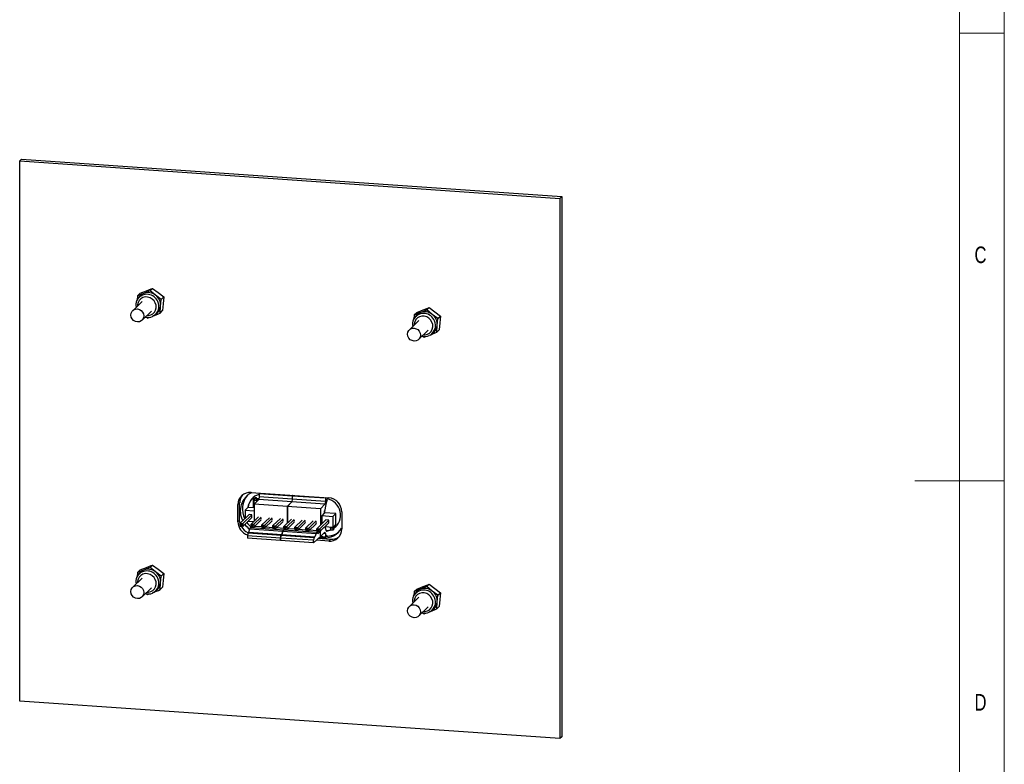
# Paper-space layout 'Sheet7' of a CAD drawing. Header units: millimetres. Extents: x 5 to 415, y 5 to 292.
# Tile 4 of 8: x 305 to 415, y 117 to 200. Entities that reach past the tile are written whole.
import ezdxf

# ---------------------------------------------------------------- set-up
doc = ezdxf.new("R2010")
doc.units = ezdxf.units.MM
doc.styles.add('SLDTEXTSTYLE1', font='TXT', dxfattribs={"width": 0.75})

psp = doc.layouts.new('Sheet7')

# ---------------------------------------------------------------- linework, layer by layer
at = {"color": 7, "linetype": 'Continuous', "lineweight": 18}
for p, q in [((415, 5), (415, 292)), ((410, 287), (410, 75)), ((410, 198.5), (415, 198.5)), ((415, 148.5), (405, 148.5))]:
    psp.add_line(p, q, dxfattribs=at)
at = {"color": 7, "linetype": 'Continuous', "lineweight": 25}
for p, q in [((305.17, 184.43), (304.98, 184.24)), ((304.98, 123.87), (304.98, 184.24)), ((304.98, 184.24), (365.35, 180.05)), ((305.17, 184.43), (365.54, 180.24)), ((365.54, 180.24), (365.35, 180.05)), ((365.35, 180.05), (365.35, 119.68)), ((365.54, 180.24), (365.54, 119.87)), ((318.16, 169.17), (318.44, 169.44)), ((318.84, 169.43), (318.16, 169.17)), ((318.44, 169.44), (319.15, 169.73)), ((319.55, 169.72), (319.83, 169.99)), ((320.16, 169.23), (319.55, 169.72)), ((319.83, 169.99), (320.47, 169.53)), ((320.47, 169.53), (321.08, 169.03)), ((318.67, 168.53), (317.61, 167.5)), ((318.08, 168.64), (318.15, 168.78)), ((318.16, 169.17), (318.11, 168.68)), ((318.26, 168.95), (318.15, 168.78)), ((320.8, 168.76), (320.16, 169.23)), ((320.72, 167.98), (320.8, 168.76)), ((320.8, 168.76), (321.08, 169.03)), ((321.08, 169.03), (321.03, 168.28)), ((318.65, 166.43), (319.71, 167.45)), ((320.67, 167.24), (320.72, 167.98)), ((320.67, 167.24), (320.95, 167.51)), ((321.03, 168.28), (320.95, 167.51)), ((349.07, 167.03), (349.35, 167.3)), ((349.75, 167.29), (349.07, 167.03)), ((349.35, 167.3), (350.06, 167.59)), ((350.46, 167.58), (350.74, 167.85)), ((351.07, 167.08), (350.46, 167.58)), ((350.74, 167.85), (351.38, 167.38)), ((351.38, 167.38), (351.99, 166.89)), ((319.16, 166.78), (319.28, 166.68)), ((319.28, 166.68), (319.54, 166.79)), ((319.95, 166.92), (319.82, 166.86)), ((319.95, 166.92), (320.12, 167.02)), ((349.58, 166.39), (348.52, 165.36)), ((348.99, 166.5), (349.06, 166.64)), ((349.07, 167.03), (349.02, 166.54)), ((349.17, 166.81), (349.06, 166.64)), ((351.71, 166.61), (351.07, 167.08)), ((351.63, 165.84), (351.71, 166.61)), ((351.71, 166.61), (351.99, 166.89)), ((351.94, 166.14), (351.86, 165.37)), ((351.99, 166.89), (351.94, 166.14)), ((349.56, 164.28), (350.62, 165.31)), ((351.58, 165.1), (351.63, 165.84)), ((351.58, 165.1), (351.86, 165.37)), ((350.07, 164.63), (350.19, 164.54)), ((350.19, 164.54), (350.45, 164.64)), ((350.86, 164.78), (350.73, 164.72)), ((350.86, 164.78), (351.03, 164.88)), ((330.82, 147.19), (339.51, 146.59)), ((331.07, 146.49), (331.08, 146.5)), ((331.07, 146.49), (331.07, 145.47)), ((331.19, 146.48), (331.07, 146.49)), ((331.19, 146.5), (331.08, 146.5)), ((331.21, 146.55), (331.13, 146.3)), ((331.69, 146.4), (331.17, 145.88)), ((331.26, 146.6), (331.21, 146.55)), ((331.21, 146.55), (331.39, 146.54)), ((331.44, 146.59), (331.26, 146.6)), ((331.39, 146.54), (331.44, 146.59)), ((331.44, 146.28), (331.39, 146.54)), ((331.53, 146.36), (331.44, 146.59)), ((331.53, 146.36), (331.44, 146.28)), ((331.7, 146.46), (331.49, 146.48)), ((331.68, 146.45), (331.49, 146.46)), ((331.53, 146.24), (331.53, 146.36)), ((331.68, 146.45), (331.7, 146.46)), ((331.68, 146.4), (331.68, 146.45)), ((331.75, 146.69), (331.69, 146.4)), ((335.39, 146.15), (331.69, 146.4)), ((331.7, 146.45), (331.7, 146.46)), ((331.82, 147.12), (331.75, 147.05)), ((335.44, 146.79), (331.75, 147.05)), ((331.75, 147.05), (331.75, 146.69)), ((335.44, 146.43), (331.75, 146.69)), ((335.44, 146.43), (335.38, 146.15)), ((335.44, 146.43), (335.39, 146.15)), ((335.52, 146.87), (335.44, 146.79)), ((335.51, 146.87), (335.44, 146.79)), ((339.14, 146.54), (335.44, 146.79)), ((335.44, 146.79), (335.44, 146.43)), ((335.44, 146.79), (335.44, 146.43)), ((339.14, 146.18), (335.44, 146.43)), ((339.21, 146.61), (339.14, 146.54)), ((339.14, 146.54), (339.14, 146.18)), ((339.35, 146.28), (339.35, 146.48)), ((329.56, 146.03), (329.37, 145.84)), ((329.37, 143.91), (329.37, 145.84)), ((329.56, 144.1), (329.56, 146.03)), ((330.49, 145.51), (330.17, 145.2)), ((331.17, 145.46), (330.49, 145.51)), ((331.44, 146.28), (331.13, 146.3)), ((331.13, 146.3), (331.13, 145.47)), ((331.17, 145.88), (331.17, 143.99)), ((334.91, 145.62), (331.17, 145.88)), ((331.44, 146.28), (331.44, 146.15)), ((335.38, 146.15), (334.87, 145.62)), ((338.6, 145.36), (334.87, 145.62)), ((334.87, 145.62), (334.87, 143.75)), ((335.39, 146.15), (334.91, 145.62)), ((334.91, 145.62), (334.91, 143.78)), ((339.08, 145.89), (335.38, 146.15)), ((339.08, 145.89), (338.6, 145.36)), ((338.6, 145.36), (338.6, 143.54)), ((339.22, 146.02), (338.99, 144.88)), ((339.14, 146.18), (339.08, 145.89)), ((339.35, 146.28), (339.3, 146.23)), ((329.6, 143.74), (330.62, 144.72)), ((329.92, 143.72), (330.93, 144.7)), ((329.92, 143.4), (330.93, 144.38)), ((330.17, 145.2), (331.17, 145.13)), ((330.17, 145.2), (330.17, 144.29)), ((330.93, 144.7), (330.62, 144.72)), ((330.83, 143.65), (331.66, 144.45)), ((330.93, 144.38), (330.93, 144.7)), ((331.14, 143.63), (331.97, 144.43)), ((332.05, 143.57), (332.88, 144.37)), ((332.37, 143.55), (333.2, 144.35)), ((333.28, 143.48), (334.11, 144.28)), ((333.6, 143.46), (334.42, 144.26)), ((334.51, 143.4), (335.34, 144.2)), ((334.82, 143.38), (335.65, 144.18)), ((338.99, 144.88), (338.73, 144.59)), ((338.73, 144.59), (338.73, 143.67)), ((338.74, 144.6), (339.97, 144.52)), ((340.3, 144.83), (339, 144.92)), ((339.04, 144.92), (339.04, 145.13)), ((339.06, 144.92), (339.06, 145.19)), ((340.3, 144.83), (339.97, 144.52)), ((339.97, 144.52), (339.97, 143.31)), ((340.3, 143.62), (340.3, 144.83)), ((340.96, 145.04), (340.96, 143.11)), ((329.56, 144.1), (329.37, 143.91)), ((329.6, 143.61), (329.6, 143.74)), ((329.6, 143.74), (329.92, 143.72)), ((329.79, 143.59), (329.6, 143.61)), ((329.6, 143.61), (329.6, 143.42)), ((329.6, 143.42), (329.79, 143.41)), ((329.79, 143.59), (329.92, 143.72)), ((329.79, 143.41), (329.79, 143.59)), ((329.92, 143.4), (329.79, 143.41)), ((329.92, 143.72), (329.92, 143.4)), ((330.5, 143.97), (331.11, 143.93)), ((330.58, 142.75), (330.69, 143.13)), ((330.69, 143.13), (330.82, 143.26)), ((330.69, 143.13), (334.39, 142.87)), ((330.82, 143.26), (334.53, 143.01)), ((330.83, 143.52), (330.83, 143.65)), ((330.83, 143.65), (331.14, 143.63)), ((331.01, 143.51), (330.83, 143.52)), ((330.83, 143.52), (330.83, 143.34)), ((330.83, 143.34), (331.01, 143.33)), ((331.01, 143.51), (331.14, 143.63)), ((331.01, 143.33), (331.01, 143.51)), ((331.14, 143.32), (331.01, 143.33)), ((331.11, 143.32), (331.04, 143.25)), ((331.06, 143.93), (331.09, 143.9)), ((331.14, 143.32), (331.97, 144.12)), ((331.14, 143.63), (331.14, 143.32)), ((332.05, 143.33), (331.21, 143.39)), ((332.05, 143.44), (332.05, 143.57)), ((332.05, 143.57), (332.37, 143.55)), ((332.24, 143.42), (332.05, 143.44)), ((332.05, 143.44), (332.05, 143.25)), ((332.05, 143.25), (332.24, 143.24)), ((332.24, 143.42), (332.37, 143.55)), ((332.24, 143.24), (332.24, 143.42)), ((332.37, 143.23), (332.24, 143.24)), ((332.37, 143.23), (333.2, 144.03)), ((332.37, 143.55), (332.37, 143.23)), ((333.28, 143.24), (332.44, 143.3)), ((333.28, 143.35), (333.28, 143.48)), ((333.28, 143.48), (333.6, 143.46)), ((333.47, 143.34), (333.28, 143.35)), ((333.28, 143.35), (333.28, 143.17)), ((333.28, 143.17), (333.47, 143.15)), ((333.47, 143.34), (333.6, 143.46)), ((333.47, 143.15), (333.47, 143.34)), ((333.6, 143.15), (333.47, 143.15)), ((333.6, 143.15), (334.42, 143.95)), ((333.6, 143.46), (333.6, 143.15)), ((334.51, 143.16), (333.67, 143.22)), ((334.51, 143.27), (334.51, 143.4)), ((334.51, 143.4), (334.82, 143.38)), ((334.69, 143.25), (334.51, 143.27)), ((334.51, 143.27), (334.51, 143.08)), ((334.51, 143.08), (334.69, 143.07)), ((334.69, 143.25), (334.82, 143.38)), ((334.69, 143.07), (334.69, 143.25)), ((334.82, 143.06), (334.69, 143.07)), ((334.81, 143.06), (334.74, 142.99)), ((334.77, 142.99), (334.91, 143.13)), ((334.82, 143.06), (335.65, 143.86)), ((334.82, 143.38), (334.82, 143.06)), ((335.73, 143.07), (334.89, 143.13)), ((334.91, 143.14), (334.91, 143.13)), ((335.73, 143.31), (336.56, 144.11)), ((335.73, 143.18), (335.73, 143.31)), ((335.73, 143.31), (336.05, 143.29)), ((335.92, 143.17), (335.73, 143.18)), ((335.73, 143.18), (335.73, 143)), ((335.92, 143.17), (336.05, 143.29)), ((335.92, 142.98), (335.92, 143.17)), ((336.05, 143.29), (336.88, 144.09)), ((336.05, 142.98), (336.88, 143.78)), ((336.05, 143.29), (336.05, 142.98)), ((336.96, 142.99), (336.12, 143.05)), ((336.96, 143.23), (337.79, 144.03)), ((336.96, 143.1), (336.96, 143.23)), ((336.96, 143.23), (337.28, 143.21)), ((337.15, 143.08), (336.96, 143.1)), ((336.96, 143.1), (336.96, 142.91)), ((337.15, 143.08), (337.28, 143.21)), ((337.15, 142.9), (337.15, 143.08)), ((337.28, 143.21), (338.1, 144.01)), ((337.28, 142.89), (338.1, 143.69)), ((337.28, 143.21), (337.28, 142.89)), ((338.19, 143.14), (339.2, 144.12)), ((338.19, 143.01), (338.19, 143.14)), ((338.19, 143.14), (338.5, 143.12)), ((338.37, 143), (338.5, 143.12)), ((338.5, 143.12), (339.52, 144.1)), ((338.5, 142.81), (339.52, 143.79)), ((338.5, 143.12), (338.5, 142.81)), ((339.07, 143.36), (339.24, 142.91)), ((339.09, 143.37), (339.97, 143.31)), ((339.52, 144.1), (339.2, 144.12)), ((339.52, 143.79), (339.52, 144.1)), ((339.66, 143.33), (339.66, 143.2)), ((339.66, 143.2), (339.72, 143.2)), ((339.72, 143.22), (339.72, 143.33)), ((339.72, 143.22), (340.03, 143.2)), ((339.8, 142.99), (339.72, 143.22)), ((340.3, 143.62), (339.97, 143.31)), ((339.98, 142.98), (340.03, 143.2)), ((340.03, 143.2), (340.03, 143.36)), ((340.03, 143.2), (340.11, 143.28)), ((340.05, 143.09), (340.03, 143.02)), ((340.11, 143.28), (340.08, 143.16)), ((340.08, 143.17), (340.08, 143.17)), ((340.11, 143.28), (340.11, 143.44)), ((340.27, 143.31), (340.27, 143.6)), ((340.28, 143.32), (340.28, 143.61)), ((334.12, 142.1), (330.44, 142.36)), ((330.44, 142.36), (330.44, 142.08)), ((334.12, 141.82), (330.44, 142.08)), ((330.58, 142.75), (330.5, 142.67)), ((330.5, 142.67), (334.18, 142.41)), ((330.58, 142.75), (334.27, 142.5)), ((334.12, 141.82), (334.12, 142.1)), ((337.81, 141.85), (334.13, 142.1)), ((334.13, 142.1), (334.13, 141.82)), ((334.18, 142.41), (334.27, 142.5)), ((334.27, 142.5), (334.19, 142.41)), ((334.19, 142.41), (337.88, 142.15)), ((334.27, 142.5), (334.39, 142.87)), ((334.39, 142.87), (334.27, 142.5)), ((334.27, 142.5), (337.97, 142.24)), ((334.39, 142.87), (334.51, 143.01)), ((334.53, 143.01), (334.39, 142.87)), ((334.39, 142.87), (338.09, 142.62)), ((334.51, 143.01), (338.22, 142.75)), ((335.73, 143), (335.92, 142.98)), ((336.05, 142.98), (335.92, 142.98)), ((336.96, 142.91), (337.15, 142.9)), ((337.28, 142.89), (337.15, 142.9)), ((338.19, 142.9), (337.35, 142.96)), ((338.6, 142.28), (337.81, 141.57)), ((337.88, 142.15), (337.97, 142.24)), ((338.09, 142.62), (337.97, 142.24)), ((338.22, 142.75), (338.09, 142.62)), ((338.37, 143), (338.19, 143.01)), ((338.19, 143.01), (338.19, 142.83)), ((338.19, 142.83), (338.37, 142.81)), ((338.29, 142.57), (338.22, 142.75)), ((338.29, 142.57), (338.6, 142.87)), ((339.71, 141.95), (338.34, 142.04)), ((338.37, 142.81), (338.37, 143)), ((338.5, 142.81), (338.37, 142.81)), ((338.82, 142.09), (338.42, 142.12)), ((338.91, 142.18), (338.52, 142.2)), ((338.6, 142.87), (338.57, 142.88)), ((339.16, 142.21), (338.57, 142.25)), ((338.6, 142.9), (338.6, 142.87)), ((338.6, 142.28), (338.6, 142.87)), ((338.6, 142.28), (339.09, 142.75)), ((338.81, 142.18), (338.81, 142.23)), ((338.82, 142.09), (338.91, 142.18)), ((339.15, 142.57), (338.92, 142.59)), ((339.1, 142.22), (339.05, 142.17)), ((339.09, 142.75), (339.15, 142.57)), ((339.15, 142.57), (339.16, 142.21)), ((339.16, 142.21), (339.35, 142.41)), ((339.23, 142.93), (339.27, 142.93)), ((339.32, 142.87), (339.35, 142.9)), ((339.71, 141.95), (339.51, 141.76)), ((339.98, 142.98), (339.8, 142.99)), ((340.03, 143.02), (339.98, 142.98)), ((334.13, 141.84), (334.12, 141.82)), ((337.81, 141.57), (334.13, 141.82)), ((337.81, 141.57), (337.81, 141.85)), ((339.51, 141.76), (338.13, 141.86)), ((318.44, 138.53), (319.15, 138.82)), ((319.55, 138.81), (319.83, 139.08)), ((320.16, 138.32), (319.55, 138.81)), ((319.83, 139.08), (320.47, 138.62)), ((318.67, 137.62), (317.61, 136.59)), ((318.08, 137.74), (318.15, 137.87)), ((318.16, 138.26), (318.11, 137.77)), ((318.26, 138.04), (318.15, 137.87)), ((318.16, 138.26), (318.44, 138.53)), ((318.84, 138.52), (318.16, 138.26)), ((320.8, 137.85), (320.16, 138.32)), ((320.47, 138.62), (321.08, 138.12)), ((320.72, 137.07), (320.8, 137.85)), ((320.8, 137.85), (321.08, 138.12)), ((321.08, 138.12), (321.03, 137.37)), ((318.65, 135.52), (319.71, 136.54)), ((320.67, 136.33), (320.72, 137.07)), ((320.67, 136.33), (320.95, 136.6)), ((321.03, 137.37), (320.95, 136.6)), ((349.35, 136.39), (350.06, 136.68)), ((350.46, 136.67), (350.74, 136.94)), ((351.07, 136.17), (350.46, 136.67)), ((350.74, 136.94), (351.38, 136.47)), ((351.38, 136.47), (351.99, 135.98)), ((319.16, 135.87), (319.28, 135.78)), ((319.28, 135.78), (319.54, 135.88)), ((319.95, 136.01), (319.82, 135.95)), ((319.95, 136.01), (320.12, 136.11)), ((349.58, 135.48), (348.52, 134.45)), ((348.99, 135.59), (349.06, 135.73)), ((349.07, 136.12), (349.02, 135.66)), ((349.17, 135.9), (349.06, 135.73)), ((349.07, 136.12), (349.35, 136.39)), ((349.75, 136.38), (349.07, 136.12)), ((351.71, 135.7), (351.07, 136.17)), ((351.63, 134.93), (351.71, 135.7)), ((351.71, 135.7), (351.99, 135.98)), ((351.99, 135.98), (351.94, 135.23)), ((349.56, 133.37), (350.62, 134.4)), ((351.58, 134.19), (351.63, 134.93)), ((351.58, 134.19), (351.86, 134.46)), ((351.94, 135.23), (351.86, 134.46)), ((350.07, 133.72), (350.19, 133.63)), ((350.19, 133.63), (350.45, 133.73)), ((350.86, 133.87), (350.73, 133.81)), ((350.86, 133.87), (351.03, 133.97)), ((365.35, 119.68), (304.98, 123.87)), ((365.54, 119.87), (365.35, 119.68))]:
    psp.add_line(p, q, dxfattribs=at)
at = {"color": 8, "linetype": 'Continuous', "lineweight": 25}
psp.add_line((339.25, 142.87), (339.32, 142.87), dxfattribs=at)
at = {"color": 7, "linetype": 'Continuous', "lineweight": 25, "flags": 128}
for points in [[(319.55, 169.72), (319.37, 169.65), (318.84, 169.43)], [(319.15, 169.73), (319.66, 169.93), (319.83, 169.99)], [(317.41, 167.01), (317.44, 167.24), (317.55, 167.43), (317.71, 167.58), (317.91, 167.67), (318.13, 167.69), (318.36, 167.64), (318.56, 167.52), (318.72, 167.35), (318.82, 167.14), (318.86, 166.91), (318.82, 166.69), (318.72, 166.5), (318.56, 166.35), (318.36, 166.26), (318.13, 166.24), (317.91, 166.29), (317.71, 166.41), (317.55, 166.58), (317.44, 166.79), (317.41, 167.01)], [(320.05, 166.98), (320.49, 167.16), (320.67, 167.24)], [(350.46, 167.58), (350.28, 167.5), (349.75, 167.29)], [(350.06, 167.59), (350.57, 167.79), (350.74, 167.85)], [(348.32, 164.87), (348.35, 165.09), (348.46, 165.29), (348.62, 165.44), (348.82, 165.53), (349.04, 165.55), (349.27, 165.49), (349.47, 165.38), (349.63, 165.21), (349.73, 165), (349.77, 164.77), (349.73, 164.55), (349.63, 164.35), (349.47, 164.21), (349.27, 164.12), (349.04, 164.1), (348.82, 164.15), (348.62, 164.26), (348.46, 164.44), (348.35, 164.64), (348.32, 164.87)], [(350.96, 164.84), (351.4, 165.02), (351.58, 165.1)], [(329.61, 143.75), (329.59, 143.82), (329.56, 144.1)], [(340.37, 143.39), (340.34, 143.37), (340.08, 143.17)], [(319.55, 138.81), (319.37, 138.74), (318.84, 138.52)], [(319.15, 138.82), (319.66, 139.02), (319.83, 139.08)], [(317.41, 136.11), (317.44, 136.33), (317.55, 136.52), (317.71, 136.67), (317.91, 136.76), (318.13, 136.78), (318.36, 136.73), (318.56, 136.61), (318.72, 136.44), (318.82, 136.23), (318.86, 136), (318.82, 135.78), (318.72, 135.59), (318.56, 135.44), (318.36, 135.35), (318.13, 135.33), (317.91, 135.38), (317.71, 135.5), (317.55, 135.67), (317.44, 135.88), (317.41, 136.11)], [(350.46, 136.67), (350.28, 136.59), (349.75, 136.38)], [(350.06, 136.68), (350.57, 136.88), (350.74, 136.94)], [(320.05, 136.07), (320.49, 136.25), (320.67, 136.33)], [(348.32, 133.96), (348.35, 134.18), (348.46, 134.38), (348.62, 134.53), (348.82, 134.62), (349.04, 134.64), (349.27, 134.58), (349.47, 134.47), (349.63, 134.3), (349.73, 134.09), (349.77, 133.86), (349.73, 133.64), (349.63, 133.44), (349.47, 133.3), (349.27, 133.21), (349.04, 133.19), (348.82, 133.24), (348.62, 133.35), (348.46, 133.53), (348.35, 133.74), (348.32, 133.96)], [(350.96, 133.93), (351.4, 134.11), (351.58, 134.19)]]:
    psp.add_lwpolyline(points, dxfattribs=at)
at = {"color": 8, "linetype": 'Continuous', "lineweight": 25, "flags": 128}
for points in [[(319.2, 166.95), (319.38, 166.95), (319.63, 167.02), (319.86, 167.15), (320.05, 167.34), (320.17, 167.57), (320.23, 167.83), (320.22, 168.1), (320.13, 168.37), (319.99, 168.6), (319.79, 168.8), (319.55, 168.94), (319.28, 169.02), (319.01, 169.03), (318.75, 168.96), (318.52, 168.83), (318.34, 168.64), (318.22, 168.41), (318.16, 168.15), (318.15, 168.03)], [(350.11, 164.81), (350.28, 164.81), (350.54, 164.87), (350.77, 165), (350.95, 165.19), (351.08, 165.42), (351.14, 165.69), (351.13, 165.96), (351.04, 166.22), (350.9, 166.46), (350.7, 166.66), (350.46, 166.8), (350.19, 166.88), (349.92, 166.88), (349.66, 166.82), (349.43, 166.69), (349.25, 166.5), (349.13, 166.27), (349.07, 166.01), (349.06, 165.89)], [(319.2, 136.04), (319.38, 136.04), (319.63, 136.11), (319.86, 136.24), (320.05, 136.43), (320.17, 136.66), (320.23, 136.92), (320.22, 137.19), (320.13, 137.46), (319.99, 137.69), (319.79, 137.89), (319.55, 138.03), (319.28, 138.11), (319.01, 138.12), (318.75, 138.05), (318.52, 137.92), (318.34, 137.73), (318.22, 137.5), (318.16, 137.24), (318.15, 137.12)], [(350.11, 133.9), (350.28, 133.9), (350.54, 133.96), (350.77, 134.09), (350.95, 134.28), (351.08, 134.51), (351.14, 134.78), (351.13, 135.05), (351.04, 135.31), (350.9, 135.55), (350.7, 135.75), (350.46, 135.89), (350.19, 135.97), (349.92, 135.97), (349.66, 135.91), (349.43, 135.78), (349.25, 135.59), (349.13, 135.36), (349.07, 135.1), (349.06, 134.98)]]:
    psp.add_lwpolyline(points, dxfattribs=at)
at = {"color": 7, "linetype": 'Continuous', "lineweight": 25}
for centre, radius, start, end in [((319.28, 168.31), 1.2, 111.6466, 148.0187), ((319.32, 168.16), 1.36, 51.6262, 110.7244), ((319.05, 168.14), 1.09, 152.5349, 194.0097), ((319.3, 168.09), 1.43, 355.8363, 52.9527), ((319.5, 168.08), 1.22, 300.2847, 355.5112), ((350.19, 166.17), 1.2, 111.6466, 148.0187), ((350.23, 166.02), 1.36, 51.6262, 110.7244), ((319.34, 167.83), 1.08, 253.8685, 295.9397), ((349.96, 166), 1.09, 152.5349, 194.0097), ((350.21, 165.94), 1.43, 355.8363, 52.9527), ((350.41, 165.94), 1.22, 300.2847, 355.5112), ((350.25, 165.69), 1.08, 253.8685, 295.9397), ((330.71, 145.86), 1.34, 85.2232, 180.6624), ((330.92, 146.04), 1.36, 140.1965, 180.4479), ((331.93, 145.12), 2.3, 115.9731, 208.1244), ((332.23, 145.33), 2.37, 139.334, 207.2139), ((332.13, 145.34), 1.66, 103.2806, 174.6953), ((332.17, 145.36), 1.68, 134.2941, 174.7632), ((338.97, 144.66), 1.86, 306.1788, 78.3326), ((339.39, 145.02), 1.57, 0.69, 85.4711), ((338.57, 144.27), 2.68, 37.0807, 48.337), ((330.94, 143.93), 1.57, 180.6838, 251.2828), ((331.15, 144.14), 1.6, 206.9313, 246.1109), ((332.3, 145.21), 2.68, 216.3203, 232.6281), ((332.52, 145.42), 2.68, 216.3151, 234.2243), ((339, 144.32), 2.23, 265.2851, 331.2872), ((339.19, 144.66), 1.73, 271.4845, 289.8857), ((339.62, 143.09), 1.34, 265.2232, 0.6624), ((339.08, 144.59), 2.42, 266.0293, 269.4669), ((339.17, 144.63), 1.73, 272.2724, 290.991), ((339.22, 144.55), 2.26, 270.4142, 308.9603), ((339.81, 143.31), 1.36, 265.5498, 307.7616), ((319.05, 137.23), 1.09, 152.5349, 194.0097), ((319.28, 137.4), 1.2, 111.6466, 148.0187), ((319.32, 137.25), 1.36, 51.6262, 110.7244), ((319.3, 137.18), 1.43, 355.8363, 52.9527), ((319.5, 137.17), 1.22, 300.2847, 355.5112), ((350.23, 135.11), 1.36, 51.6262, 110.7244), ((319.34, 136.92), 1.08, 253.8685, 295.9397), ((349.96, 135.09), 1.09, 152.5349, 194.0097), ((350.19, 135.26), 1.2, 111.6466, 148.0187), ((350.21, 135.03), 1.43, 355.8363, 52.9527), ((350.41, 135.03), 1.22, 300.2847, 355.5112), ((350.25, 134.78), 1.08, 253.8685, 295.9397)]:
    psp.add_arc(centre, radius, start, end, dxfattribs=at)
at = {"color": 8, "linetype": 'Continuous', "lineweight": 25}
for centre, radius, start, end in [((319.21, 168.04), 1.29, 21.3657, 144.9425), ((319.32, 167.97), 1.21, 300.8295, 26.5264), ((350.12, 165.9), 1.29, 21.3657, 144.9425), ((350.23, 165.82), 1.21, 300.8295, 26.5264), ((319.21, 137.13), 1.29, 21.3657, 144.9425), ((319.32, 137.06), 1.21, 300.8295, 26.5264), ((350.12, 134.99), 1.29, 21.3657, 144.9425), ((350.23, 134.91), 1.21, 300.8295, 26.5264)]:
    psp.add_arc(centre, radius, start, end, dxfattribs=at)
at = {"color": 7, "linetype": 'Continuous', "lineweight": 25}
for centre, major_axis, ratio, start_param, end_param in [((339.3, 145.8), (0.03, 0.449), 0.241897, 0.287434, 1.072832), ((331.81, 144.26), (-0.121, 0.126), 0.933018, 3.613261, 4.286542), ((333.04, 144.18), (-0.121, 0.126), 0.933018, 3.535268, 4.46108), ((334.27, 144.09), (-0.121, 0.126), 0.933018, 3.535268, 4.321737), ((335.51, 144.01), (-0.121, 0.126), 0.933018, 3.345558, 4.476253), ((336.74, 143.92), (-0.121, 0.126), 0.933018, 3.345558, 4.389101), ((337.96, 143.84), (-0.121, 0.126), 0.933018, 3.345558, 4.476253), ((330.5, 142.43), (0.017, 0.249), 0.241918, 0.287416, 1.858212), ((334.18, 142.17), (0.018, 0.249), 0.258079, 0.288734, 1.85953), ((334.19, 142.17), (0.017, 0.249), 0.241918, 0.287416, 1.858212), ((337.88, 141.91), (0.018, 0.249), 0.258079, 0.288734, 1.85953), ((339.31, 143.3), (0.03, 0.449), 0.241897, 2.643628, 3.429027)]:
    psp.add_ellipse(centre, major_axis=major_axis, ratio=ratio, start_param=start_param, end_param=end_param, dxfattribs=at)

# ---------------------------------------------------------------- texts
at = {"color": 7, "linetype": 'Continuous', "lineweight": 0, "char_height": 1.85, "attachment_point": 1, "style": 'SLDTEXTSTYLE1'}
for s, insert in [('C', (411.67, 174.67)), ('D', (411.67, 124.67))]:
    psp.add_mtext(s, dxfattribs=dict(at, insert=insert))

doc.saveas('drawing.dxf')
